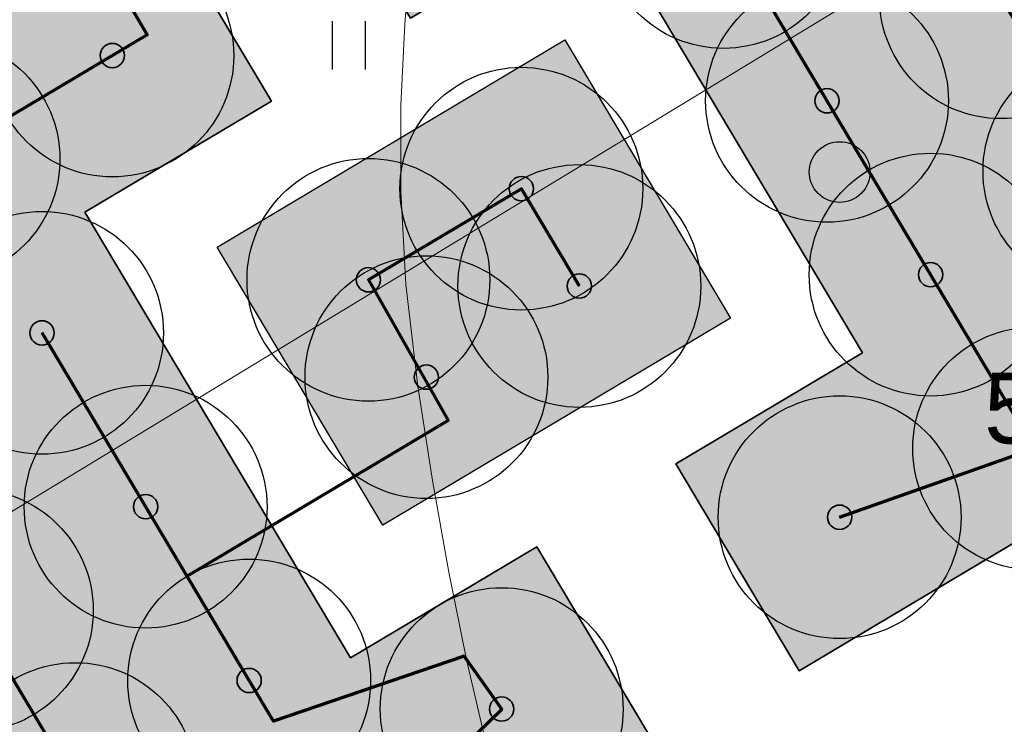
# Model space of a CAD drawing. Header units: millimetres. Extents: x -76021 to 1074922, y 19208 to 400534.
# Tile 54 of 108: x 214016 to 226181, y 210622 to 219329. Entities that reach past the tile are written whole.
import ezdxf

# ---------------------------------------------------------------- set-up
doc = ezdxf.new("R2010")
doc.units = ezdxf.units.MM
doc.layers.get('Defpoints').update_dxf_attribs({"color": 4, "lineweight": 30})
for name, color, linetype in [('(004) Точки рельефа', 7, 'Continuous'), ('(031) Горизонтали', 42, 'Continuous'), ('(036) Растительность', 7, 'Continuous'), ('(038) Деревья', 7, 'Continuous')]:
    doc.layers.add(name, color=color, linetype=linetype)
doc.layers.add('В3', color=5, linetype='производственный водопровод', lineweight=50)
doc.styles.add('BLACK', font='tahomabd.ttf')
doc.styles.add('D-431', font='txt')
doc.styles.get("Standard").update_dxf_attribs({"font": 'arial.ttf'})
doc.linetypes.add('производственный водопровод', pattern='A,5,-0.5,["В3",Standard,S=0.7,R=0,X=0,Y=-0.35],-2', length=7.5)
doc.dimstyles.new('genplan dimension', dxfattribs={"dimtxt": 1100, "dimasz": 450, "dimexe": 450, "dimexo": 0, "dimgap": 80, "dimtad": 1, "dimlfac": 0.001, "dimtxsty": 'BLACK', "dimblk": 'OBLIQUE', "dimcen": 0, "dimclrd": 186, "dimclre": 186, "dimclrt": 186, "dimadec": 1, "dimazin": 0, "dimtfac": 1, "dimtmove": 0, "dimatfit": 3, "dimldrblk": 'OBLIQUE', "dimfxl": 1, "dimlwd": 9, "dimlwe": 9, "dimarcsym": 0})

# ---------------------------------------------------------------- blocks, each defined once
blk = doc.blocks.new('_OBLIQUE')
at = {"color": 0, "linetype": 'ByBlock'}
blk.add_line((-0.5, -0.5), (0.5, 0.5), dxfattribs=at)
blk = doc.blocks.new('*D292')
at = {"color": 186, "lineweight": 9, "transparency": 16777216}
for p, q in [((2367127.458084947, -580716.1786445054), (2367414.379750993, -581188.3311606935)), ((2367180.686285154, -580803.7698989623), (2302574.394314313, -620064.2721598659)), ((2302521.166115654, -619976.6809079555), (2302808.087780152, -620448.8334215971))]:
    blk.add_line(p, q, dxfattribs=at)
at = {"layer": 'Defpoints', "color": 0, "transparency": 16777216}
for p in [(2367127.458084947, -580716.1786445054), (2302521.166115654, -619976.6809079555), (2302574.394314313, -620064.2721598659)]:
    blk.add_point(p, dxfattribs=at)
at = {"color": 186, "lineweight": 9, "transparency": 16777216}
for p, xscale, yscale, zscale, rotation in [((2367180.686285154, -580803.7698989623), 449.9999999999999, 449.9999999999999, 449.9999999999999, 31.28656990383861), ((2302574.394314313, -620064.2721598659), 450, 450, 450, 211.2865699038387)]:
    blk.add_blockref('_OBLIQUE', p, dxfattribs=dict(at, xscale=xscale, yscale=yscale, zscale=zscale, rotation=rotation))
at = {"color": 186, "transparency": 16777216, "insert": (2334474.023652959, -599770.0021606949), "char_height": 1100, "attachment_point": 5, "rotation": 31.28656990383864, "style": 'BLACK'}
blk.add_mtext('75,6', dxfattribs=at)
blk = doc.blocks.new('d')
at = {"layer": '(038) Деревья'}
blk.add_ellipse((0, 0), major_axis=(0.2651650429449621, 0.2651650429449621), ratio=0.9999999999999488, start_param=5.497787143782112, end_param=11.7809724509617, dxfattribs=at)
blk = doc.blocks.new('I04010')
for p, q in [((-0.4122729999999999, 0.0071460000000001), (-0.4122729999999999, 1.207145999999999)), ((0.3877269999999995, 1.207145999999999), (0.3877269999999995, 0.0071460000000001))]:
    blk.add_line(p, q)
blk = doc.blocks.new('A$C05d28b1e')
at = {"layer": '(031) Горизонтали', "color": 42, "linetype": 'Continuous', "lineweight": 0, "ltscale": 600}
blk.add_lwpolyline([(-54954.86854407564, 5600.673362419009), (-55207.89100543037, 6676.456914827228), (-55431.00722847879, 7777.641545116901), (-55630.46040097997, 8908.540881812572), (-55812.49371069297, 10073.46855345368), (-55959.27144049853, 11329.67419309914), (-56022.41745339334, 12481.45813131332), (-56020.83245427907, 13548.16994787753), (-55973.41714803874, 14549.15922263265), (-55899.07223957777, 15503.77553534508), (-55816.69843379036, 16431.36846590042), (-55745.19643556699, 17351.28759403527), (-55703.46694980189, 18282.88249960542), (-55710.41068140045, 19245.50276243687), (-55760.95666044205, 20257.73258809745)], dxfattribs=at)
at = {"layer": '(036) Растительность', "linetype": 'Continuous', "xscale": 500, "yscale": 500, "zscale": 500}
blk.add_blockref('I04010', (-56659.34839244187, 13982.79024426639), dxfattribs=at)
at = {"layer": '(038) Деревья', "linetype": 'Continuous', "xscale": 1000, "yscale": 1000, "zscale": 1000}
blk.add_blockref('d', (-50600.766716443, 12720.51349596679), dxfattribs=at)
at = {"layer": '(004) Точки рельефа', "linetype": 'ByBlock', "insert": (-48815.76702566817, 9799.857540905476), "char_height": 875, "attachment_point": 4, "style": 'D-431'}
blk.add_mtext('520.52', dxfattribs=at)
blk = doc.blocks.new('фонтан разбрызгиватель')
h = blk.add_hatch(color=256)
h.dxf.hatch_style = 1
h.set_gradient(color1=(0, 0, 255), color2=(0, 0, 255), tint=1)
h.paths.add_polyline_path([(150, 3.552713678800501e-15, 1), (-150, 0, 1)])
at = {"lineweight": 35}
blk.add_circle((0, 0), 150, dxfattribs=at)
blk = doc.blocks.new('A$C2cdd6916')
h = blk.add_hatch()
h.set_pattern_fill('ANSI32', color=1, scale=60, angle=31.28656990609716)
h.set_pattern_definition([(76.28656990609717, (-422045.4139063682, -371330.9128626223), (-555.2085801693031, 135.4831447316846), []), (76.28656990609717, (-421815.1832319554, -371191.004323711), (-555.2085801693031, 135.4831447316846), [])])
edge = h.paths.add_edge_path()
edge.add_line((12558.27843827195, 1671.303034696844), (13156.4848453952, 2034.826203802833))
edge.add_line((13156.48484539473, 2034.826203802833), (12076.30171433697, 3812.353813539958))
edge.add_arc((12013.98345677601, 3914.903483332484), 120, 121.28656990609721, 301.28656990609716, ccw=False)
edge.add_line((11951.66519921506, 4017.45315312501), (10456.02701775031, 6478.64522814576))
edge.add_line((10456.02701775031, 6478.64522814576), (9857.820610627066, 6115.122059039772))
edge.add_line((9857.820610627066, 6115.122059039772), (7572.817833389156, 9875.27661809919))
edge.add_line((7572.817833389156, 9875.27661809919), (28168.20985005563, 22390.86001160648))
edge.add_line((28168.20985005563, 22390.86001160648), (26610.25341102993, 24954.60175641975))
edge.add_line((26610.25341102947, 24954.60175641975), (1656.500428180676, 9790.492416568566))
edge.add_line((1656.500428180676, 9790.492416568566), (3006.729342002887, 7568.582904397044))
edge.add_line((3006.729342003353, 7568.582904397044), (4032.22603992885, 8191.765480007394))
edge.add_line((4032.226039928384, 8191.765480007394), (6524.956342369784, 4089.778688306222))
edge.add_line((6524.956342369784, 4089.778688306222), (7294.078865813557, 4557.165620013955))
edge.add_line((7294.078865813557, 4557.165620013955), (9994.536693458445, 113.3465956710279))
edge.add_line((9994.536693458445, 113.3465956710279), (9225.414170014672, -354.0403360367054))
edge.add_line((9225.414170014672, -354.0403360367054), (11718.14447245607, -4456.027127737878))
edge.add_line((11718.14447245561, -4456.027127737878), (10692.64777453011, -5079.209703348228))
edge.add_line((10692.64777453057, -5079.209703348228), (12042.87668835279, -7301.11921551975))
edge.add_line((12042.87668835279, -7301.11921551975), (16401.2376545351, -4652.59326917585))
edge.add_line((16401.23765453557, -4652.59326917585), (12558.27843827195, 1671.303034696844))
edge = h.paths.add_edge_path()
edge.add_line((-3935.126786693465, -8351.550056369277), (-4704.249310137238, -8818.93698807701))
edge.add_line((-4704.249310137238, -8818.93698807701), (-7404.707137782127, -4375.117963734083))
edge.add_line((-7404.707137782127, -4375.117963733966), (-6635.584614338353, -3907.731032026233))
edge.add_line((-6635.584614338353, -3907.731032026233), (-9128.314916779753, 194.2557596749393))
edge.add_line((-9128.314916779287, 194.2557596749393), (-8102.81821885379, 817.4383352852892))
edge.add_line((-8102.818218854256, 817.4383352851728), (-9453.047132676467, 3039.347847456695))
edge.add_line((-9453.047132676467, 3039.347847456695), (-34406.80011552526, -12124.76149239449))
edge.add_line((-34406.80011552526, -12124.76149239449), (-32848.84367649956, -14688.50323720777))
edge.add_line((-32848.84367649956, -14688.50323720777), (-12253.45165983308, -2172.919843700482))
edge.add_line((-12253.45165983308, -2172.919843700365), (-9968.44888259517, -5933.074402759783))
edge.add_line((-9968.44888259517, -5933.074402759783), (-10566.65528971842, -6296.597571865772))
edge.add_line((-10566.65528971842, -6296.597571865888), (-9071.017108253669, -8757.789646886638))
edge.add_arc((-9008.698850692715, -8860.339316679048), 120, -58.71343009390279, 121.28656990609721, ccw=False)
edge.add_line((-8946.380593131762, -8962.888986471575), (-7866.197462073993, -10740.4165962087))
edge.add_line((-7866.197462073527, -10740.41659620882), (-7267.991054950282, -10376.89342710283))
edge.add_line((-7267.991054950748, -10376.89342710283), (-3425.031838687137, -16700.78973097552))
edge.add_line((-3425.031838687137, -16700.7897309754), (933.3291274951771, -14052.2637846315))
edge.add_line((933.3291274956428, -14052.2637846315), (-416.8997863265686, -11830.35427245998))
edge.add_line((-416.8997863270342, -11830.3542724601), (-1442.396484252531, -12453.53684807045))
edge.add_line((-1442.396484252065, -12453.53684807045), (-3935.126786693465, -8351.550056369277))
h.paths.add_polyline_path([(41974.21412434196, 4100.856020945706), (35137.5694715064, -53.69448312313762), (35345.29699670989, -395.5267157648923), (35174.3808803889, -499.3904783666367), (36005.29098120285, -1866.719408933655), (36518.03933016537, -1555.128121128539), (38283.72329439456, -4460.70209858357), (37770.97494543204, -4772.293386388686), (38601.885046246, -6139.622316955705), (38772.80116256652, -6035.758554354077), (38980.52868777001, -6377.590786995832), (45817.17334060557, -2223.040282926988)])
h.paths.add_polyline_path([(-15440.46003138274, -33129.71195205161), (-14927.71168242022, -32818.12066424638), (-15758.62178323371, -31450.79173367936), (-15929.53789955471, -31554.65549628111), (-16137.2654247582, -31212.82326363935), (-22973.91007759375, -35367.37376770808), (-19130.95086132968, -41691.27007158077), (-12294.30620849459, -37536.71956751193), (-12502.03373369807, -37194.88733487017), (-12331.11761737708, -37091.02357226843), (-13162.02771819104, -35723.69464170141), (-13674.77606715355, -36035.28592950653)])
h.paths.add_polyline_path([(22981.42408176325, -31078.1707762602), (16999.36001053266, -34713.40246732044), (12844.80950646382, -27876.75781448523), (18826.87357769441, -24241.52612342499)])
h.paths.add_polyline_path([(31886.28822388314, 23012.0630428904), (28895.25618826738, 21194.44719736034), (28168.20985005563, 22390.86001160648), (31159.24188567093, 24208.47585713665)])
h.paths.add_polyline_path([(-35112.82937390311, -17702.53189698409), (-32121.79733828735, -15884.91605145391), (-32848.84367649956, -14688.50323720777), (-35839.87571211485, -16506.11908273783)])
dim = blk.add_linear_dim(base=(-8668.047401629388, -58523.69344023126), p1=(55885.0163690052, -19175.59992487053), p2=(-8721.275600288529, -58436.10218832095), angle=31.28656990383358, dimstyle='genplan dimension')
dim.commit()
dim.dimension.update_dxf_attribs({"geometry": '*D292', "text_midpoint": (23231.58193701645, -38229.42344106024), "insert": (-2311242.441715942, 561540.5787196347)})

msp = doc.modelspace()

# ---------------------------------------------------------------- block references
at = {"color": 5, "lineweight": 50}
msp.add_blockref('A$C05d28b1e', (274748.0189126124, 204725.4916361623), dxfattribs=at)

# ---------------------------------------------------------------- next in the draw order: hatches: boundary and pattern name
at = {"true_color": 0xbdffbd, "transparency": 33554687}
h = msp.add_hatch(color=254, dxfattribs=at)
h.dxf.hatch_style = 1
h.paths.add_polyline_path([(214820.8800540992, 216948.7253162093), (217126.1156239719, 218322.0207615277), (215603.6625730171, 220877.6346598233), (209171.3314113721, 217045.7091063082), (215496.6642266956, 206427.9048698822), (221928.9953883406, 210259.8304233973), (220406.5423373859, 212815.4443216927), (218101.3067675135, 211442.1488763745)], flags=16)
h.paths.add_polyline_path([(224023.6489053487, 225893.6638374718), (217321.8775845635, 221901.2249949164), (218844.3306355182, 219345.6110966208), (221149.5662053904, 220718.9065419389), (224429.9929188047, 215212.3301021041), (222124.7573489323, 213839.0346567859), (223647.210399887, 211283.4207584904), (230348.9817206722, 215275.8596010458)], flags=16)
h.paths.add_polyline_path([(198145.9180665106, 256389.507595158), (196714.6222119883, 258810.6963092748), (195945.5755586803, 258343.3554829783), (195452.2226863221, 259155.207035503), (180753.4366827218, 250222.9234517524), (181792.0743087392, 248513.7622885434), (184954.0224606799, 250435.2418966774), (185778.5186348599, 249078.4675946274)], flags=17)
h.paths.add_polyline_path([(112361.9479704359, 220188.4503307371), (111031.9257359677, 219380.2110810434), (111784.9358170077, 218141.0728544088), (110930.4036978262, 217621.7834914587), (111501.6587876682, 216681.7376184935), (112356.2343066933, 217201.0533550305), (113109.2443877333, 215961.9151283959), (114308.0171651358, 216690.3955891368)], flags=17)
h.paths.add_polyline_path([(105307.4471395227, 232868.8987692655), (103501.6980646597, 231771.5657776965), (104254.7081456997, 230532.427551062), (103400.2809094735, 230013.2019242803), (108385.7459097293, 221809.2211079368), (109240.2780289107, 222328.510470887), (109993.2881099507, 221089.3722442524), (111388.9133730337, 221937.4777016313)], flags=17)
h.paths.add_polyline_path([(156979.3206527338, 232925.0673546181), (156752.8632677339, 233297.7210673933), (159914.8114196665, 235219.2006755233), (158876.1737936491, 236928.3618387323), (144177.3877900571, 227996.0782549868), (144670.7406624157, 227184.2267024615), (143901.6940091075, 226716.8858761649), (144568.74273966, 225588.5022138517)], flags=17)
h.paths.add_polyline_path([(142502.740888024, 224367.1765615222), (141850.5488729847, 225470.4285141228), (141081.5022196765, 225003.087687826), (140588.1493473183, 225814.9392403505), (140331.7751728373, 225659.143596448), (141058.82151105, 224462.7307822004), (136016.7960795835, 221398.7497854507), (135886.9663763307, 221612.3949308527), (132969.5134724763, 219839.4922793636), (133454.8570661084, 219018.4821243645)], flags=17)
edge = h.paths.add_edge_path(flags=17)
edge.add_line((209900.1426716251, 266779.7772694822), (204300.5454405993, 276526.4190539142))
edge.add_line((204300.5454405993, 276526.4190539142), (202947.913577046, 275704.4401920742))
edge.add_line((202947.913577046, 275704.4401920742), (208270.9314103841, 266944.9892306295))
edge.add_line((208270.9314103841, 266944.9892306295), (204339.8607350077, 264556.1226907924))
edge.add_line((204339.8607350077, 264556.1226907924), (205066.9070732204, 263359.7098765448))
edge.add_line((205066.9070732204, 263359.7098765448), (200024.8816417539, 260295.7288797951))
edge.add_line((200024.8816417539, 260295.7288797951), (199297.8353035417, 261492.1416940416))
edge.add_line((199297.8353035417, 261492.1416940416), (199041.4611290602, 261336.3460501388))
edge.add_line((199041.4611290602, 261336.3460501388), (199534.8140014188, 260524.4944976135))
edge.add_line((199534.8140014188, 260524.4944976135), (198765.7673481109, 260057.1536713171))
edge.add_line((198765.7673481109, 260057.1536713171), (200211.9199181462, 257610.8332474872))
edge.add_line((200211.9199181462, 257610.8332474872), (208825.5364367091, 262702.8087484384))
edge.add_arc((207298.8793712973, 265285.3110629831), 2999.999999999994, 300.5896344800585, 389.8780372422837)
edge = h.paths.add_edge_path(flags=17)
edge.add_line((103051.5675112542, 200547.2891192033), (115708.5556294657, 208238.79553633))
edge.add_arc((114150.5991936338, 210802.5372830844), 3000.000000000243, 301.2865698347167, 389.0884551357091)
edge.add_line((116772.209793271, 212261.0152101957), (115281.051762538, 214941.3682182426))
edge.add_line((115281.051762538, 214941.3682182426), (114147.8820137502, 214252.7539651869))
edge.add_line((114147.8820137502, 214252.7539651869), (114900.8920947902, 213013.6157385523))
edge.add_line((114900.8920947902, 213013.6157385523), (114046.3165757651, 212494.3000020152))
edge.add_line((114046.3165757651, 212494.3000020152), (114409.7896270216, 211896.176067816))
edge.add_line((114409.7896270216, 211896.176067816), (101761.8205277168, 204210.1503833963))
edge.add_line((101761.8205277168, 204210.1503833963), (101398.4063783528, 204808.1773898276))
edge.add_line((101398.4063783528, 204808.1773898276), (100543.8077135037, 204288.847587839))
edge.add_line((100543.8077135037, 204288.847587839), (99790.79763168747, 205527.985815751))
edge.add_line((99790.79763168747, 205527.985815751), (97397.99005966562, 204073.9041161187))
edge.add_line((97397.99005966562, 204073.9041161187), (98929.8693286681, 201553.0744301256))
edge.add_arc((101493.6110754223, 203111.0308659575), 3000.000000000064, 211.2865698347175, 301.2865698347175)
h.paths.add_polyline_path([(97999.14992540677, 208476.2852043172), (98853.7485902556, 208995.6150063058), (98282.49350041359, 209935.660879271), (97427.85143572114, 209416.3047036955), (96674.8413539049, 210655.4429316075), (94282.07718811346, 209201.3876094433), (96359.35243577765, 205783.0652806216), (98752.16000567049, 207237.1469789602)], flags=17)
h.paths.add_polyline_path([(90752.37071206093, 222327.0793120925), (89897.62376441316, 221807.6594003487), (89144.61368259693, 223046.7976282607), (86751.95441519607, 221592.8060516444), (93243.43956422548, 210910.5487739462), (95636.20372788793, 212364.6040948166), (94883.19364762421, 213603.7423201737), (95737.83571231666, 214123.0984957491)], flags=17)
edge = h.paths.add_edge_path(flags=17)
edge.add_line((100492.1544576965, 234798.7562548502), (100855.6231213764, 234200.6395407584))
edge.add_line((100855.6231213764, 234200.6395407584), (101710.0503576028, 234719.8651675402))
edge.add_line((101710.0503576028, 234719.8651675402), (102463.0604386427, 233480.7269409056))
edge.add_line((102463.0604386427, 233480.7269409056), (104334.4125421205, 234617.9261401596))
edge.add_line((104334.4125421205, 234617.9261401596), (103714.5570330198, 235732.114941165))
edge.add_arc((101092.9464333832, 234273.6370140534), 2999.999999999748, 29.08845513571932, 121.286569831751)
edge.add_line((99534.98999768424, 236837.378760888), (85997.6410544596, 228610.8871751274))
edge.add_arc((87555.59749015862, 226047.1454282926), 2999.999999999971, 121.2865698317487, 211.2865698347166)
edge.add_line((84991.85574340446, 224489.1889924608), (85713.3167913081, 223301.9672161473))
edge.add_line((85713.3167913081, 223301.9672161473), (88105.97605657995, 224755.9587914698))
edge.add_line((88105.97605657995, 224755.9587914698), (87352.96597631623, 225995.0970168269))
edge.add_line((87352.96597631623, 225995.0970168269), (88207.712923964, 226514.5169285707))
edge.add_line((88207.712923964, 226514.5169285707), (87844.1853583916, 227112.7305704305))
edge.add_line((87844.1853583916, 227112.7305704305), (100492.1544576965, 234798.7562548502))
edge = h.paths.add_edge_path(flags=17)
edge.add_line((206429.5260647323, 217740.3337827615), (224718.2735818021, 228635.4691841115))
edge.add_line((224718.2735818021, 228635.4691841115), (228392.671244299, 222467.5668450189))
edge.add_line((228392.671244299, 222467.5668450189), (233629.6400466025, 225476.2868388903))
edge.add_line((233629.6400466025, 225476.2868388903), (230763.0187299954, 230465.9191189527))
edge.add_arc((228161.7554297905, 228971.4529122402), 2999.999999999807, 29.87803724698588, 120.0993965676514)
edge.add_line((226657.2505534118, 231566.9230193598), (203230.4818343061, 217987.2298150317))
edge.add_arc((204734.9867106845, 215391.759707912), 2999.999999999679, 120.0993965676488, 209.6273998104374)
edge.add_line((202127.2108544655, 213908.6868561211), (205080.5429171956, 208715.6661361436))
edge.add_line((205080.5429171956, 208715.6661361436), (210103.8834394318, 211572.4990714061))
edge.add_line((210103.8834394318, 211572.4990714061), (206429.5260647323, 217740.3337827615))
edge = h.paths.add_edge_path(flags=17)
edge.add_line((215489.0996818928, 196338.8022293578), (220126.3913766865, 198832.9888262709))
edge.add_arc((218705.3361244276, 201475.0717110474), 3000.000000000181, 298.2737704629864, 330.6005223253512)
edge.add_line((221318.9909833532, 200002.384276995), (224444.8141732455, 205549.945001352))
edge.add_arc((227058.4690321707, 204077.2575672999), 2999.999999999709, 120.9636571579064, 150.6005223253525, ccw=False)
edge.add_line((225514.9862276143, 206649.7390214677), (237068.7907628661, 213581.994489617))
edge.add_arc((235525.3079583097, 216154.4759437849), 2999.99999999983, 300.9636571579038, 389.8780372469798)
edge.add_line((238126.5712585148, 217648.9421504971), (236200.48088148, 221001.4891590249))
edge.add_line((236200.48088148, 221001.4891590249), (234625.9508510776, 223742.1113054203))
edge.add_line((234625.9508510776, 223742.1113054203), (229416.3894048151, 220749.137263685))
edge.add_line((229416.3894048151, 220749.137263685), (233090.787067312, 214581.2349245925))
edge.add_line((233090.787067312, 214581.2349245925), (214802.0395502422, 203686.0995232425))
edge.add_line((214802.0395502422, 203686.0995232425), (211127.6821755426, 209853.9342345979))
edge.add_line((211127.6821755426, 209853.9342345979), (206069.258151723, 206977.1488986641))
edge.add_line((206069.258151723, 206977.1488986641), (211460.2685734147, 197497.8122623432))
edge.add_arc((214068.0444296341, 198980.885114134), 2999.99999999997, 209.6273998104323, 298.2737704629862)
edge = h.paths.add_edge_path(flags=17)
edge.add_line((194192.9728349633, 196985.9511812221), (199241.3180521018, 187599.8654020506))
edge.add_line((199241.3180521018, 187599.8654020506), (206679.6983444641, 191600.6291342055))
edge.add_arc((205258.6430922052, 194242.7120189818), 3000.000000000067, 298.2737704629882, 389.6273998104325)
edge.add_line((207866.4189484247, 195725.7848707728), (202800.9094800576, 204632.7736779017))
edge.add_line((202800.9094800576, 204632.7736779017), (195139.3172180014, 200275.5358968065))
edge.add_arc((192052.2705328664, 199382.7002930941), 3213.566967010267, -6.30961949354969e-12, 16.13092597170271, ccw=False)
edge.add_arc((192052.2705328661, 199382.7002930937), 3213.566967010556, 311.77024430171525, 359.9999999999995, ccw=False)
edge = h.paths.add_edge_path(flags=17)
edge.add_line((190745.2686859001, 183030.2299659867), (197920.2766097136, 186889.3377759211))
edge.add_line((197920.2766097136, 186889.3377759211), (192871.9313925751, 196275.4235550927))
edge.add_arc((192052.2705328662, 199382.7002930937), 3213.566967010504, 223.1238736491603, 284.77729662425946, ccw=False)
edge.add_line((189706.7602736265, 197185.9767612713), (182063.1853497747, 192838.9856526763))
edge.add_line((182063.1853497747, 192838.9856526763), (186682.1305488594, 184251.2575985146))
edge.add_arc((189324.2134336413, 185672.3128507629), 2999.999999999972, 208.2737704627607, 298.2737704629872)
edge = h.paths.add_edge_path(flags=17)
edge.add_line((189911.5682307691, 201779.4494049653), (188415.0981299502, 204561.7465990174))
edge.add_line((188415.0981299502, 204561.7465990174), (188128.9854640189, 204387.8792151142))
edge.add_line((188128.9854640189, 204387.8792151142), (185951.4586267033, 207971.1735315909))
edge.add_line((185951.4586267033, 207971.1735315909), (179296.8900734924, 204113.7487009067))
edge.add_arc((180801.3949498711, 201518.2785937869), 2999.999999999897, 120.0993965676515, 208.273770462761)
edge.add_line((178159.3120650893, 200097.2233415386), (181352.4593855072, 194160.3958532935))
edge.add_line((181352.4593855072, 194160.3958532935), (188965.223847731, 198489.864689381))
edge.add_arc((192052.2705328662, 199382.7002930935), 3213.566967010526, 179.9999999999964, 196.1309259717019, ccw=False)
edge.add_arc((192052.2705328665, 199382.7002930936), 3213.566967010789, 131.7702443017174, 179.9999999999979, ccw=False)
edge = h.paths.add_edge_path(flags=17)
edge.add_line((202059.3730541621, 205936.6616060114), (198690.90197442, 211859.6461333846))
edge.add_arc((196083.1261182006, 210376.5732815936), 3000.000000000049, 29.62739981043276, 120.0993965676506)
edge.add_line((194578.6212418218, 212972.0433887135), (194085.6776655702, 212686.3009283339))
edge.add_line((194085.6776655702, 212686.3009283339), (196162.0429310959, 209269.4760573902))
edge.add_line((196162.0429310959, 209269.4760573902), (189698.7432330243, 205341.8029981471))
edge.add_line((189698.7432330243, 205341.8029981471), (191232.6096731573, 202489.9770310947))
edge.add_arc((192052.2705328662, 199382.7002930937), 3213.566967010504, 43.123873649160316, 104.77729662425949, ccw=False)
edge.add_line((194397.7807921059, 201579.4238249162), (202059.3730541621, 205936.6616060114))
edge = h.paths.add_edge_path(flags=17)
edge.add_line((164213.3013144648, 219576.7748846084), (163356.425273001, 220986.8328442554))
edge.add_line((163356.425273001, 220986.8328442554), (167159.3088611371, 223297.8015621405))
edge.add_line((167159.3088611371, 223297.8015621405), (163861.6343985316, 228724.3882553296))
edge.add_line((163861.6343985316, 228724.3882553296), (160699.6862465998, 226802.9086471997))
edge.add_line((160699.6862465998, 226802.9086471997), (159056.7495894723, 229506.492127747))
edge.add_line((159056.7495894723, 229506.492127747), (146556.0182203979, 222116.6323936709))
edge.add_arc((148266.2624116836, 219651.8677383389), 3000.000000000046, 124.7559020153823, 210.589634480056)
edge.add_line((145683.7600971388, 218125.2106729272), (151374.6735680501, 208498.4270661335))
edge.add_line((151374.6735680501, 208498.4270661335), (153745.9948775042, 209939.4518146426))
edge.add_line((153745.9948775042, 209939.4518146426), (152291.9022010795, 212332.2774431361))
edge.add_line((152291.9022010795, 212332.2774431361), (164213.3013144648, 219576.7748846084))
h.paths.add_polyline_path([(183974.4349599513, 211224.52386795), (183689.6048947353, 211693.2344878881), (183143.5248591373, 212591.8527985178), (182972.6087428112, 212487.9890359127), (183388.0637932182, 211804.3245706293), (176636.8771985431, 207701.7059478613), (176221.4221481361, 208385.3704131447), (172290.3514727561, 205996.5038733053), (172082.6239475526, 206338.3361059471), (160289.4119214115, 199171.7364864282), (158835.3192449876, 201564.5621149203), (156421.9761094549, 200098.0011849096), (158829.7007375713, 195944.3574203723)], flags=17)
edge = h.paths.add_edge_path(flags=17)
edge.add_line((138322.9200418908, 217249.6019040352), (127699.7112266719, 210969.6474955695))
edge.add_arc((129226.3682920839, 208387.1451810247), 3000.00000000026, 120.5896344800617, 209.0884551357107)
edge.add_line((126604.7576924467, 206928.6672539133), (137798.0282308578, 186808.7901254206))
edge.add_arc((140419.6388304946, 188267.268052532), 2999.999999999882, 209.0884551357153, 301.2865699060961)
edge.add_line((141977.5952695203, 185703.5263077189), (155410.6444996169, 193866.6361787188))
edge.add_line((155410.6444996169, 193866.6361787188), (153002.9198715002, 198020.2799432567))
edge.add_line((153002.9198715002, 198020.2799432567), (151998.6745921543, 197410.0116108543))
edge.add_line((151998.6745921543, 197410.0116108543), (146909.3502246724, 205784.9013105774))
edge.add_line((146909.3502246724, 205784.9013105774), (147956.0983411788, 206420.9981293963))
edge.add_line((147956.0983411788, 206420.9981293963), (142240.4236777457, 216089.667919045))
edge.add_arc((139657.9213632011, 214563.0108536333), 2999.99999999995, 30.58963448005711, 116.4233669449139)
edge = h.paths.add_edge_path(flags=17)
edge.add_line((196998.758207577, 251064.703188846), (187855.9475715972, 245659.8923677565))
edge.add_line((187855.9475715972, 245659.8923677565), (188900.8454395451, 243940.4294764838))
edge.add_line((188900.8454395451, 243940.4294764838), (185738.8972876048, 242018.9498683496))
edge.add_line((185738.8972876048, 242018.9498683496), (189036.5717502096, 236592.3631751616))
edge.add_line((189036.5717502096, 236592.3631751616), (192839.4553383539, 238903.3318930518))
edge.add_line((192839.4553383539, 238903.3318930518), (193696.3313798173, 237493.2739334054))
edge.add_line((193696.3313798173, 237493.2739334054), (204596.1777995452, 244108.0986252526))
edge.add_line((204596.1777995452, 244108.0986252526), (201107.9187848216, 250008.8586474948))
edge.add_arc((198525.4164702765, 248482.201582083), 3000.000000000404, 30.5896344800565, 120.5896610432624)
edge = h.paths.add_edge_path(flags=17)
edge.add_arc((212280.8176183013, 256613.7646137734), 2999.9999999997, 29.87803724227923, 120.5896344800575)
edge.add_line((210754.1605528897, 259196.2669283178), (205607.1004533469, 256153.5607813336))
edge.add_arc((207133.7575187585, 253571.058466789), 2999.99999999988, 120.589634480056, 210.5896344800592)
edge.add_line((204551.255204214, 252044.4014013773), (208039.514218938, 246143.6413791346))
edge.add_line((208039.514218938, 246143.6413791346), (209464.3959163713, 243798.8847494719))
edge.add_line((209464.3959163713, 243798.8847494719), (213908.4678224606, 246499.4962504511))
edge.add_line((213908.4678224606, 246499.4962504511), (215414.1784507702, 244021.7291597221))
edge.add_line((215414.1784507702, 244021.7291597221), (221098.7118912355, 247287.5819956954))
edge.add_line((221098.7118912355, 247287.5819956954), (214882.0809186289, 258108.2308202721))
edge = h.paths.add_edge_path(flags=17)
edge.add_line((225781.4275314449, 239136.8614991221), (223091.3334999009, 243819.2309285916))
edge.add_line((223091.3334999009, 243819.2309285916), (217492.0815616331, 240602.3736414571))
edge.add_line((217492.0815616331, 240602.3736414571), (218997.7921899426, 238124.606550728))
edge.add_line((218997.7921899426, 238124.606550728), (214553.9731655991, 235424.148723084))
edge.add_line((214553.9731655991, 235424.148723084), (217362.4902366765, 230802.5095836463))
edge.add_line((217362.4902366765, 230802.5095836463), (224684.6691074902, 235046.9251854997))
edge.add_arc((223180.1642311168, 237642.395292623), 3000.000000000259, 300.0993965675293, 389.8780372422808)
h.paths.add_polyline_path([(213901.1204328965, 228796.0723935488), (212589.7435156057, 230954.0478425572), (201822.0281873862, 224410.6307986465), (202029.7557125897, 224068.7985660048), (198098.6850372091, 221679.9320261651), (198514.1400876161, 220996.2675608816), (191762.9534929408, 216893.6489381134), (191347.4984425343, 217577.3134033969), (191176.5823262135, 217473.4496407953), (192007.9564239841, 216105.3571661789)], flags=17)
h.paths.add_polyline_path([(220749.6149157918, 219078.2306395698), (222796.7955859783, 215641.8006164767), (218501.2580571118, 213082.8247787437), (216454.0773869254, 216519.2548018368)], flags=16)
edge = h.paths.add_edge_path(flags=17)
edge.add_line((126035.6612326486, 228965.7470213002), (124411.9581276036, 227979.0412765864))
edge.add_line((124411.9581276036, 227979.0412765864), (123678.8894279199, 229185.3643676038))
edge.add_line((123678.8894279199, 229185.3643676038), (116457.6880194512, 225168.0008190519))
edge.add_line((116457.6880194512, 225168.0008190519), (121741.4954621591, 215670.3695277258))
edge.add_arc((124363.1060617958, 217128.8474548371), 2999.999999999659, 209.0884551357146, 300.5896344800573)
edge.add_line((125889.7631272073, 214546.3451402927), (132421.8561402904, 218407.8192981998))
edge.add_line((132421.8561402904, 218407.8192981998), (131358.6790659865, 220206.2960598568))
edge.add_line((131358.6790659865, 220206.2960598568), (126035.6612326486, 228965.7470213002))
edge = h.paths.add_edge_path(flags=17)
edge.add_line((181938.3257366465, 178293.3791251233), (154215.0541750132, 163382.3023797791))
edge.add_arc((152793.9989227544, 166024.3852645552), 2999.999999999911, 209.0884551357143, 298.2737704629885, ccw=False)
edge.add_line((150172.3883231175, 164565.9073374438), (147155.1258125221, 169989.4295125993))
edge.add_line((147155.1258125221, 169989.4295125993), (155925.2097841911, 174868.4813036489))
edge.add_line((155925.2097841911, 174868.4813036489), (159609.9109477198, 168683.2833438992))
edge.add_line((159609.9109477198, 168683.2833438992), (174558.3815481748, 177588.51925921))
edge.add_line((174558.3815481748, 177588.51925921), (170873.947718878, 183773.2684674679))
edge.add_line((170873.947718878, 183773.2684674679), (179811.7554582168, 188580.505479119))
edge.add_line((179811.7554582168, 188580.505479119), (183159.3533691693, 182356.5172621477))
edge.add_arc((180517.2704843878, 180935.4620098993), 2999.999999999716, -61.72622953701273, 28.27377046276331, ccw=False)
edge = h.paths.add_edge_path(flags=17)
edge.add_line((143726.8553784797, 182085.8729428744), (170853.2707813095, 198570.284303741))
edge.add_arc((172411.2272203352, 196006.542558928), 2999.999999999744, 28.273794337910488, 121.2865699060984, ccw=False)
edge.add_line((175053.309512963, 197427.598912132), (178864.3852900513, 190341.8940689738))
edge.add_line((178864.3852900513, 190341.8940689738), (169849.3746297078, 185493.1331456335))
edge.add_line((169849.3746297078, 185493.1331456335), (166164.9408004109, 191677.8823538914))
edge.add_line((166164.9408004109, 191677.8823538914), (151216.4701999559, 182772.6464385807))
edge.add_line((151216.4701999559, 182772.6464385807), (154901.1713634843, 176587.448478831))
edge.add_line((154901.1713634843, 176587.448478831), (146182.8071944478, 171737.1699123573))
edge.add_line((146182.8071944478, 171737.1699123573), (142663.2012178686, 178063.65327095))
edge.add_arc((145284.811817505, 179522.1311980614), 2999.999999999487, 121.28656990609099, 209.0884551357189, ccw=False)
h.paths.add_polyline_path([(165470.3161239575, 188936.0770072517), (160573.4033410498, 186018.8445522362), (162108.7888436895, 183441.5220349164), (164428.3791092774, 184823.3689872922), (167703.8681815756, 179325.0809503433), (165384.2779159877, 177943.2339979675), (166919.6634186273, 175365.9114806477), (171816.576201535, 178283.1439356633)], flags=16)
h.paths.add_polyline_path([(163666.0629044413, 176919.6436628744), (161346.4726388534, 175537.7967104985), (158070.9835665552, 181036.0847474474), (160390.5738321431, 182417.9316998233), (158855.1883295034, 184995.254217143), (153958.2755465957, 182078.0217621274), (160304.5356241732, 171425.0886905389), (165201.448407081, 174342.3211455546)], flags=16)
h.paths.add_polyline_path([(164011.6043034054, 183178.2857793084), (159716.066774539, 180619.3099415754), (161763.2474447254, 177182.8799184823), (166058.7849735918, 179741.8557562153)], flags=16)
edge = h.paths.add_edge_path()
edge.add_arc((140227.1149719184, 162323.7074873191), 3000.000000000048, 15.94914245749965, 119.0884551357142)
edge.add_line((138768.637044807, 164945.3180869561), (136829.4704326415, 163866.5035211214))
edge.add_line((136829.4704326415, 163866.5035211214), (119327.7353073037, 195325.8307167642))
edge.add_line((119327.7353073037, 195325.8307167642), (121949.345906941, 196784.308643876))
edge.add_arc((120490.8679798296, 199405.9192435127), 2999.999999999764, 299.0884551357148, 389.0884551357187)
edge.add_line((123112.4785794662, 200864.3971706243), (121394.1241307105, 203953.1351988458))
edge.add_arc((118772.5135310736, 202494.6572717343), 2999.999999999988, 29.08845513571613, 121.2865698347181)
edge.add_line((117214.5570952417, 205058.3990184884), (105296.4736441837, 197815.9164872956))
edge.add_arc((101661.2419605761, 203797.9805630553), 6999.999999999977, 219.1121955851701, 301.28656983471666, ccw=False)
edge.add_line((96229.85692333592, 199382.0937237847), (151545.0957390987, 115300.0917611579))
edge.add_line((151545.0957390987, 115300.0917611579), (188931.7371165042, 63929.74618648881))
edge.add_line((188931.7371165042, 63929.74618648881), (189915.2989301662, 64787.52197525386))
edge.add_line((189915.2989301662, 64787.52197525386), (169182.6885089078, 93274.73887317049))
edge.add_line((169182.6885089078, 93274.73887317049), (148747.3285322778, 143403.5520653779))
edge.add_line((148747.3285322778, 143403.5520653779), (143111.6329168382, 163148.0594906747))
edge = h.paths.add_edge_path(flags=17)
edge.add_line((175632.1568957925, 273670.0737452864), (178792.1255034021, 272898.9716775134))
edge.add_line((178792.1255034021, 272898.9716775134), (179563.227571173, 276058.9402851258))
edge.add_line((179563.227571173, 276058.9402851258), (182723.1961787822, 275287.8382173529))
edge.add_line((182723.1961787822, 275287.8382173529), (183494.2982465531, 278447.8068249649))
edge.add_line((183494.2982465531, 278447.8068249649), (186654.2668541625, 277676.704757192))
edge.add_line((186654.2668541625, 277676.704757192), (187425.3689219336, 280836.6733648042))
edge.add_line((187425.3689219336, 280836.6733648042), (190585.3375295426, 280065.5712970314))
edge.add_line((190585.3375295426, 280065.5712970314), (191356.4395973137, 283225.5399046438))
edge.add_line((191356.4395973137, 283225.5399046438), (198084.5022487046, 281583.7441570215))
edge.add_line((198084.5022487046, 281583.7441570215), (199027.0565388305, 282156.5235831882))
edge.add_line((199027.0565388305, 282156.5235831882), (200507.1151559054, 279720.9689256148))
edge.add_line((200507.1151559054, 279720.9689256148), (201958.5073806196, 280602.9633256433))
edge.add_line((201958.5073806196, 280602.9633256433), (196948.466709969, 289323.4247673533))
edge.add_arc((194347.2034096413, 287828.9585608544), 2999.999999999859, 29.87803724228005, 120.0548210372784)
edge.add_line((192844.7182375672, 290425.5983717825), (161940.6008860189, 272543.650370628))
edge.add_arc((163443.0860580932, 269947.0105596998), 3000.000000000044, 120.0548210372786, 211.2865699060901)
edge.add_line((160879.3443132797, 268389.0541206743), (163966.9089127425, 263308.2199874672))
edge.add_line((163966.9089127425, 263308.2199874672), (164992.405610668, 263931.4025630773))
edge.add_line((164992.405610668, 263931.4025630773), (166082.9751179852, 262136.7833417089))
edge.add_line((166082.9751179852, 262136.7833417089), (166128.2197974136, 262164.2780142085))
edge.add_line((166128.2197974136, 262164.2780142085), (167770.0155450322, 268892.3406656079))
edge.add_line((167770.0155450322, 268892.3406656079), (170929.9841526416, 268121.238597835))
edge.add_line((170929.9841526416, 268121.238597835), (171701.0862204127, 271281.2072054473))
edge.add_line((171701.0862204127, 271281.2072054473), (174861.0548280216, 270510.1051376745))
edge.add_line((174861.0548280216, 270510.1051376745), (175632.1568957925, 273670.0737452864))
edge = h.paths.add_edge_path(flags=17)
edge.add_line((123057.3584845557, 235990.6098385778), (124699.1542321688, 242718.6724899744))
edge.add_line((124699.1542321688, 242718.6724899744), (127859.1228397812, 241947.5704222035))
edge.add_line((127859.1228397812, 241947.5704222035), (128630.2249075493, 245107.539029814))
edge.add_line((128630.2249075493, 245107.539029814), (131790.1935151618, 244336.4369620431))
edge.add_line((131790.1935151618, 244336.4369620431), (132561.2955829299, 247496.4055696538))
edge.add_line((132561.2955829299, 247496.4055696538), (135721.2641905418, 246725.3035018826))
edge.add_line((135721.2641905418, 246725.3035018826), (136492.3662583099, 249885.2721094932))
edge.add_line((136492.3662583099, 249885.2721094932), (139652.3348659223, 249114.1700417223))
edge.add_line((139652.3348659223, 249114.1700417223), (140423.4369336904, 252274.1386493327))
edge.add_line((140423.4369336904, 252274.1386493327), (143583.4055413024, 251503.0365815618))
edge.add_line((143583.4055413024, 251503.0365815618), (144354.5076090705, 254663.0051891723))
edge.add_line((144354.5076090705, 254663.0051891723), (147514.4762166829, 253891.9031214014))
edge.add_line((147514.4762166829, 253891.9031214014), (148285.578284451, 257051.8717290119))
edge.add_line((148285.578284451, 257051.8717290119), (155013.640935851, 255410.0759813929))
edge.add_line((155013.640935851, 255410.0759813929), (155058.8856152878, 255437.5706538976))
edge.add_line((155058.8856152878, 255437.5706538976), (153968.3161079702, 257232.189875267))
edge.add_line((153968.3161079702, 257232.189875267), (154993.8128058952, 257855.372450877))
edge.add_line((154993.8128058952, 257855.372450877), (151722.0079826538, 263239.3885864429))
edge.add_arc((149158.2662378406, 261681.432147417), 2999.999999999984, 31.28656990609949, 120.0548210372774)
edge.add_line((147655.7810657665, 264278.0719583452), (127050.7391705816, 252355.4441887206))
edge.add_line((127050.7391705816, 252355.4441887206), (110148.557772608, 242575.3904364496))
edge.add_arc((111651.0429446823, 239978.7506255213), 3000.000000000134, 120.0548210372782, 209.0884551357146)
edge.add_line((109029.4323450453, 238520.2726984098), (115485.3694013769, 226915.7412188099))
edge.add_line((115485.3694013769, 226915.7412188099), (122639.4869877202, 230895.7840936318))
edge.add_line((122639.4869877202, 230895.7840936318), (121971.1597064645, 231995.5700101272))
edge.add_line((121971.1597064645, 231995.5700101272), (123594.8628115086, 232982.2757548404))
edge.add_line((123594.8628115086, 232982.2757548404), (122114.8041944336, 235417.8304124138))
edge.add_line((122114.8041944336, 235417.8304124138), (123057.3584845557, 235990.6098385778))
edge = h.paths.add_edge_path(flags=17)
edge.add_arc((192052.2705328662, 199382.7002930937), 1697.05393394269, -180, 0, ccw=False)
edge.add_arc((192052.2705328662, 199382.7002930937), 1697.05393394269, 0, 180, ccw=False)
edge = h.paths.add_edge_path()
edge.add_line((194002.3969308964, 100264.8472664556), (182386.0377944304, 90725.1955109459))
edge.add_arc((180482.1004887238, 93043.60503817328), 3000.000000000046, 216.046620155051, 309.3937167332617, ccw=False)
edge.add_line((178056.4851077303, 91278.2750340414), (174519.7920753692, 96137.79534869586))
edge.add_arc((176945.4074563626, 97903.1253528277), 2999.999999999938, 129.3937167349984, 216.0466201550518, ccw=False)
edge.add_line((175041.4701505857, 100221.5348799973), (186386.6477079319, 109538.4853751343))
edge.add_arc((188290.5850137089, 107220.0758479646), 3000.00000000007, 39.393716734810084, 129.3937167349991, ccw=False)
edge.add_line((190608.9945408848, 109124.013153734), (194416.8691523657, 104487.194099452))
edge.add_arc((192098.4596251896, 102583.2567936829), 3000.000000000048, -50.60628326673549, 39.393716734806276, ccw=False)
h.paths.add_polyline_path([(225909.0974369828, 121284.1127244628), (227170.7738567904, 119739.0249970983), (227174.8170141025, 119742.3442395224)], flags=17)
edge = h.paths.add_edge_path()
edge.add_line((164910.9418021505, 145006.0709647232), (257456.2081396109, 212136.7389124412))
edge.add_line((257456.2081396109, 212136.7389124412), (211777.9208457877, 293532.0085986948))
edge.add_line((211777.9208457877, 293532.0085986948), (209083.0761358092, 291938.9398554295))
edge.add_line((209083.0761358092, 291938.9398554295), (206029.7620049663, 297103.9444845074))
edge.add_line((206029.7620049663, 297103.9444845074), (208840.8149549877, 298765.7102158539))
edge.add_line((208840.8149549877, 298765.7102158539), (203746.1376435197, 307844.0417010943))
edge.add_line((203746.1376435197, 307844.0417010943), (75953.59151628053, 230203.0577881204))
edge.add_line((75953.59151628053, 230203.0577881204), (95229.83590038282, 200902.1770030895))
edge.add_line((95229.83590038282, 200902.1770030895), (78625.25142780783, 228226.3469354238))
edge.add_line((78625.25142780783, 228226.3469354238), (77404.85222082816, 230234.6112962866))
edge.add_line((77404.85222082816, 230234.6112962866), (82147.77445123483, 233116.8307100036))
edge.add_line((82147.77445123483, 233116.8307100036), (83368.17366180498, 231108.5663432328))
edge.add_line((83368.17366180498, 231108.5663432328), (103750.0970635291, 243494.4272742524))
edge.add_line((103750.0970635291, 243494.4272742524), (190841.4046745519, 293887.7847859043))
edge.add_arc((194347.2034097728, 287828.9585606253), 7000.000000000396, 29.878037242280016, 120.05482104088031, ccw=False)
edge.add_line((200416.8177772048, 291316.0463757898), (232723.4201852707, 235083.2732043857))
edge.add_line((232723.4201852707, 235083.2732043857), (241594.922325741, 219641.56375895))
edge.add_arc((235525.3079583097, 216154.4759437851), 6999.999999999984, -59.036342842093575, 29.878037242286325, ccw=False)
edge.add_line((239126.7678356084, 210152.0192173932), (228480.3824426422, 203764.2130942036))
edge.add_arc((230023.8652471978, 201191.7316400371), 2999.999999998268, 120.9636571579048, 150.6005223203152)
edge.add_line((227410.2103884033, 202664.4190743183), (225088.4205453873, 198543.8180811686))
edge.add_arc((217247.4559690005, 202961.8803840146), 8999.999999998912, 298.2737704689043, 330.60052232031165, ccw=False)
edge.add_line((221510.621726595, 195035.6317301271), (158759.5676499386, 161284.7166788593))
edge.add_arc((160180.6229024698, 158642.6337942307), 2999.999999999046, 118.2737704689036, 165.4416731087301)
edge.add_line((157276.9461439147, 159396.7301288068), (154192.3388690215, 147519.331920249))
edge.add_arc((157096.0156275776, 146765.2355856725), 3000.000000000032, 165.4416731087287, 202.1786080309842)
edge.add_line((154317.9808545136, 145632.7503541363), (170267.5081430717, 106507.8768567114))
edge.add_arc((173045.5429161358, 107640.3620882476), 3000.000000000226, 202.1786080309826, 309.3937167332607)
edge.add_line((174949.4802218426, 105321.95256102), (183848.0646334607, 112629.6980780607))
edge.add_arc((181944.127327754, 114948.107605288), 2999.99999999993, 309.3937167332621, 399.3937167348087)
edge.add_line((184262.5368549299, 116852.0449110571), (182358.599549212, 119170.4544381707))
edge.add_line((182358.599549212, 119170.4544381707), (184450.9795166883, 120888.7704782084))
edge.add_line((184450.9795166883, 120888.7704782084), (164910.9418021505, 145006.0709647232))
h.paths.add_polyline_path([(232804.5179377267, 119188.7985941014), (230271.7811197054, 122278.0383425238), (230269.7595410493, 122276.3787213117)], flags=17)
edge = h.paths.add_edge_path()
edge.add_line((214580.1755717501, 86091.88017936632), (201888.8513756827, 101756.1528732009))
edge.add_line((201888.8513756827, 101756.1528732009), (198859.3895325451, 99077.57186931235))
edge.add_line((198859.3895325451, 99077.57186931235), (184472.6515712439, 87262.8140406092))
edge.add_arc((186376.588876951, 84944.40451338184), 3000.000000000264, 129.3937167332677, 216.046620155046)
edge.add_line((183950.9734959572, 83179.07450925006), (191895.9370879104, 72262.46070618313))
edge.add_line((191895.9370879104, 72262.46070618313), (196266.3734382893, 76016.19928271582))
edge.add_line((196266.3734382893, 76016.19928271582), (199133.6223135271, 72677.89309691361))
edge.add_line((199133.6223135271, 72677.89309691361), (214580.1755717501, 86091.88017936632))

# ---------------------------------------------------------------- next in the draw order: linework, layer by layer
for points in [[(224023.6489053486, 225893.6638374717), (217321.8775845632, 221901.2249949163), (218844.3306355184, 219345.6110966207), (221149.5662053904, 220718.9065419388), (224429.9929188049, 215212.330102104), (222124.757348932, 213839.0346567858), (223647.2103998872, 211283.4207584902), (230348.9817206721, 215275.8596010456)], [(224023.6489053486, 225893.6638374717), (217321.8775845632, 221901.2249949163), (218844.3306355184, 219345.6110966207), (221149.5662053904, 220718.9065419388), (224429.9929188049, 215212.330102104), (222124.757348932, 213839.0346567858), (223647.2103998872, 211283.4207584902), (230348.9817206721, 215275.8596010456)], [(217321.8775845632, 221901.2249949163), (224023.6489053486, 225893.6638374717), (230348.9817206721, 215275.8596010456), (223647.2103998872, 211283.4207584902), (222124.757348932, 213839.0346567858), (224429.9929188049, 215212.330102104), (221149.5662053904, 220718.9065419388), (218844.3306355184, 219345.6110966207)], [(221928.9953883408, 210259.8304233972), (220406.5423373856, 212815.4443216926), (218101.3067675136, 211442.1488763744), (214820.8800540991, 216948.7253162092), (217126.115623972, 218322.0207615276), (215603.6625730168, 220877.6346598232), (209171.3314113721, 217045.7091063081), (215496.6642266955, 206427.9048698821)], [(214820.8800540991, 216948.7253162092), (217126.115623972, 218322.0207615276), (215603.6625730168, 220877.6346598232), (209171.3314113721, 217045.7091063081), (215496.6642266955, 206427.9048698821), (221928.9953883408, 210259.8304233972), (220406.5423373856, 212815.4443216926), (218101.3067675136, 211442.1488763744)], [(217126.115623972, 218322.0207615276), (214820.8800540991, 216948.7253162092), (218101.3067675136, 211442.1488763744), (220406.5423373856, 212815.4443216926), (221928.9953883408, 210259.8304233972), (215496.6642266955, 206427.9048698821), (209171.3314113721, 217045.7091063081), (215603.6625730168, 220877.6346598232)], [(216454.0773869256, 216519.2548018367), (220749.6149157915, 219078.2306395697), (222796.7955859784, 215641.8006164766), (218501.2580571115, 213082.8247787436)], [(220749.6149157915, 219078.2306395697), (222796.7955859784, 215641.8006164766), (218501.2580571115, 213082.8247787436), (216454.0773869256, 216519.2548018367)]]:
    msp.add_lwpolyline(points, close=True)
for points in [[(217126.115623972, 218322.0207615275), (215603.6625730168, 220877.6346598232)], [(222124.757348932, 213839.0346567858), (223647.2103998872, 211283.4207584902)], [(220406.5423373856, 212815.4443216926), (221928.9953883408, 210259.830423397)]]:
    msp.add_lwpolyline(points)
at = {"lineweight": 30}
for points in [[(215603.6625730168, 220877.6346598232), (217126.1156239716, 218322.0207615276)], [(217126.115623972, 218322.0207615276), (215603.6625730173, 220877.6346598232)], [(224429.9929188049, 215212.330102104), (221149.5662053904, 220718.9065419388)], [(221149.5662053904, 220718.9065419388), (224429.9929188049, 215212.330102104)], [(216454.0773869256, 216519.2548018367), (220749.614915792, 219078.2306395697)], [(216454.0773869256, 216519.2548018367), (220749.614915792, 219078.2306395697)], [(220749.6149157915, 219078.2306395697), (222796.795585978, 215641.8006164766)], [(220749.6149157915, 219078.2306395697), (222796.795585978, 215641.8006164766)], [(217126.115623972, 218322.0207615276), (214820.8800540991, 216948.7253162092)], [(214820.8800540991, 216948.7253162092), (217126.115623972, 218322.0207615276)], [(214820.8800540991, 216948.7253162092), (218101.3067675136, 211442.1488763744)], [(218101.3067675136, 211442.1488763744), (214820.8800540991, 216948.7253162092)], [(218501.2580571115, 213082.8247787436), (216454.0773869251, 216519.2548018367)], [(218501.2580571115, 213082.8247787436), (216454.0773869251, 216519.2548018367)], [(222796.7955859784, 215641.8006164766), (218501.258057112, 213082.8247787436)], [(222796.7955859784, 215641.8006164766), (218501.258057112, 213082.8247787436)], [(222124.757348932, 213839.0346567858), (224429.9929188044, 215212.330102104)], [(224429.9929188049, 215212.330102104), (222124.7573489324, 213839.0346567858)], [(230348.9817206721, 215275.8596010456), (223647.2103998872, 211283.4207584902)], [(223647.2103998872, 211283.4207584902), (230348.9817206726, 215275.8596010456)], [(223647.2103998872, 211283.4207584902), (222124.7573489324, 213839.0346567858)], [(222124.757348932, 213839.0346567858), (223647.2103998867, 211283.4207584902)], [(218101.3067675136, 211442.1488763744), (220406.5423373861, 212815.4443216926)], [(220406.5423373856, 212815.4443216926), (218101.3067675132, 211442.1488763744)], [(220406.5423373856, 212815.4443216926), (221928.9953883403, 210259.8304233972)], [(221928.9953883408, 210259.8304233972), (220406.5423373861, 212815.4443216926)]]:
    msp.add_lwpolyline(points, dxfattribs=at)
at = {"color": 6, "transparency": 33554687}
for centre in [(222711.5827166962, 220474.2163413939), (226138.8393999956, 219605.9354958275), (215160.6100056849, 218885.8803827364), (223991.0706355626, 218326.4475769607), (213012.8412412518, 217606.3924638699), (227418.327318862, 217458.1667313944), (220214.6669460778, 217240.7334460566), (225270.5585544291, 216178.6788125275), (218324.6304333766, 216114.7840774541), (220931.1801806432, 216037.9829379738), (214292.3291601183, 215458.6236994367), (219041.143667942, 214912.0335693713), (226550.0464732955, 214030.9100480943), (215571.8170789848, 213310.8549350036), (224146.3801250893, 213180.9758821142), (213424.0483145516, 212031.3670161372), (216851.3049978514, 211163.0861705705), (219971.4845806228, 210810.2698284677), (214703.5362334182, 209883.598251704)]:
    msp.add_circle(centre, 1500, dxfattribs=at)
at = {"layer": 'В3', "lineweight": 70, "ltscale": 1250}
for points in [[(224146.3801250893, 213180.9758821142), (226550.0464732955, 214030.9100480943), (222711.5827166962, 220474.2163413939), (219284.3260333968, 221342.4971869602), (223579.8635622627, 223901.4730246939), (228950.4196820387, 214878.8832099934), (233105.4142754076, 217370.1752346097)], [(213393.2595827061, 222885.7965124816), (215590.1637585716, 219141.7779665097), (210865.0724768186, 216326.9045450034), (215983.0241522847, 207735.8294872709), (218130.7929167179, 209015.3174061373), (219971.4845806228, 210810.2698284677), (219506.74, 211463.27), (217152.91, 210661.67), (216851.3049978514, 211163.0861705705), (214292.3291601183, 215458.6236994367)], [(220931.1801806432, 216037.9829379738), (220214.6669460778, 217240.7334460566), (218324.6304333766, 216114.7840774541), (219311.4620082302, 214375.1969302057), (216083.4572406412, 212451.6550751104)]]:
    msp.add_lwpolyline(points, dxfattribs=at)

# ---------------------------------------------------------------- next in the draw order: block references
msp.add_blockref('A$C2cdd6916', (171531.9395758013, 240749.9609559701, -3655.999999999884))
at = {"transparency": 33554687, "xscale": -1, "rotation": 180}
for p in [(215160.6100056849, 218885.8803827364), (223991.0706355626, 218326.4475769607), (225270.5585544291, 216178.6788125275), (220931.1801806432, 216037.9829379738), (214292.3291601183, 215458.6236994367), (219041.143667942, 214912.0335693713), (215571.8170789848, 213310.8549350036), (224146.3801250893, 213180.9758821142), (216851.3049978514, 211163.0861705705), (219971.4845806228, 210810.2698284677)]:
    msp.add_blockref('фонтан разбрызгиватель', p, dxfattribs=at)
at = {"transparency": 33554687, "rotation": 61.56695819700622}
for p in [(220214.6669460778, 217240.7334460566), (218324.6304333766, 216114.7840774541)]:
    msp.add_blockref('фонтан разбрызгиватель', p, dxfattribs=at)

doc.saveas('drawing.dxf')
